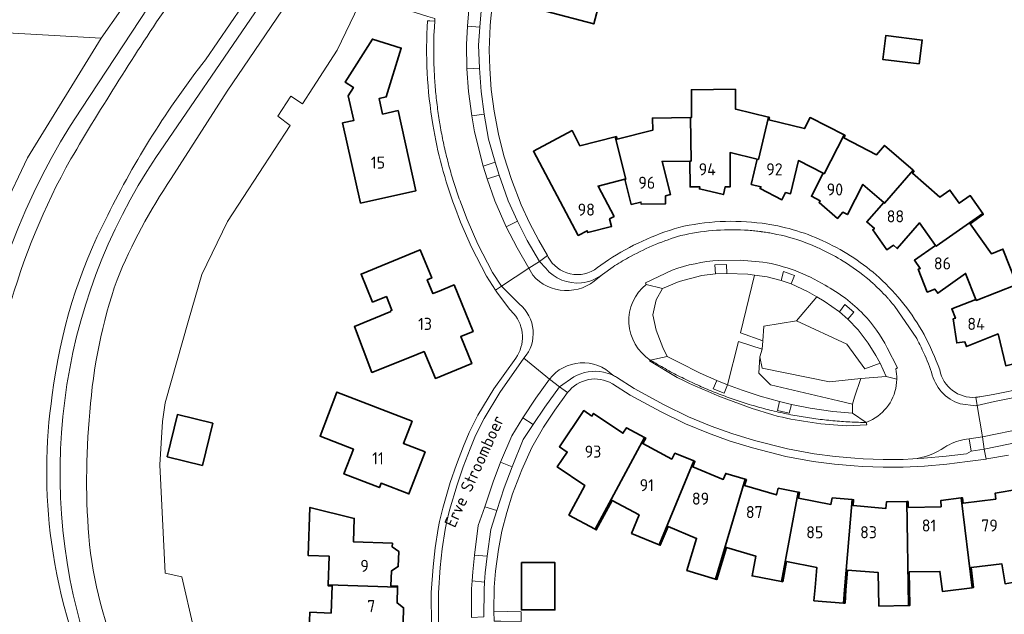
# Model space of a CAD drawing. Header units: metres. Extents: x 247072 to 248918, y 480001 to 481684.
# Tile 27 of 50: x 247720 to 247866, y 481131 to 481219. Entities that reach past the tile are written whole.
import ezdxf
from ezdxf.enums import TextEntityAlignment as Align

# ---------------------------------------------------------------- set-up
doc = ezdxf.new("R2010")
doc.units = ezdxf.units.M
for name, color, linetype, lineweight in [('B-XX-GR-GRAS-GV', 60, 'Continuous', 13), ('B-XX-GR-GROENVOORZIENING-GV', 80, 'Continuous', 18), ('B-XX-OG-BEBOUWING-GV', 7, 'Continuous', 35), ('B-XX-OG-BEBOUWING-T18', 10, 'Continuous', 18), ('B-XX-OG-TERREIN_ERF-GV', 7, 'Continuous', 18), ('B-XX-OG-TOPOGRAFIE-T18', 10, 'Continuous', 18), ('B-XX-OG-WATER-GV', 130, 'Continuous', 18), ('B-XX-OG-WATER_SLOOT-GV', 120, 'Continuous', 18), ('B-XX-VH-ONVERHARD-GV', 252, 'Continuous', 18), ('B-XX-VH-VERHARDING_OPEN-GV', 252, 'Continuous', 18)]:
    doc.layers.add(name, color=color, linetype=linetype, lineweight=lineweight)
doc.styles.add('NLCS-ISO-M-T18', font='NLCS-ISO.ttf', dxfattribs={"height": 1.8})

msp = doc.modelspace()

# ---------------------------------------------------------------- linework, layer by layer
at = {"layer": 'B-XX-GR-GRAS-GV'}
for points in [[(247742.246, 481195.648), (247750.558, 481208.619), (247766.926, 481232.728), (247779.002, 481252.109), (247785.034, 481263.727), (247787.818, 481269.807), (247789.756, 481275.866), (247789.871, 481276.374), (247788.42, 481276.2), (247787.78, 481276.6), (247786.171, 481276.754)], [(247777.487, 481255.821), (247771.816, 481246.947), (247754.695, 481220.277), (247739.949, 481198.759)], [(247717.202, 481191.051), (247720.831, 481198.702), (247731.785, 481216.499), (247691.573, 481218.796)]]:
    msp.add_lwpolyline(points, dxfattribs=at)
for points in [[(247739.949, 481198.759, 0.2349941), (247730.327, 481124.204)], [(247734.164, 481180.544, -0.051597), (247742.246, 481195.648)], [(247730.135, 481160.884, -0.0667346), (247734.164, 481180.544)], [(247730.075, 481141.16, -0.0473527), (247730.135, 481160.884)], [(247735.478, 481121.599, -0.0763859), (247730.075, 481141.16)]]:
    msp.add_lwpolyline(points, format="xyb", dxfattribs=at)
at = {"layer": 'B-XX-GR-GROENVOORZIENING-GV'}
for points in [[(247766.926, 481232.728), (247750.558, 481208.619), (247742.246, 481195.648)], [(247747.302, 481121.308), (247743.819, 481136.345), (247741.347, 481136.912), (247740.532, 481153.054), (247740.939, 481159.492), (247741.306, 481162.238), (247744.817, 481174.523), (247746.796, 481181.365), (247750.593, 481189.21), (247759.912, 481203.506), (247758.112, 481204.899), (247760.05, 481207.898), (247761.775, 481206.755), (247763.316, 481209.104), (247766.911, 481214.716), (247770.782, 481222.811)], [(247816.018, 481169.156), (247815.367, 481170.473), (247814.377, 481173.062), (247813.92, 481175.347), (247814.377, 481177.556), (247815.342, 481179.24), (247812.935, 481179.876)], [(247813.53, 481168.623), (247816.018, 481169.156)], [(247850.207, 481165.768), (247848.622, 481166.181), (247844.844, 481165.897), (247843.93, 481163.079)], [(247843.93, 481163.079), (247843.63, 481162.038), (247843.594, 481160.727), (247845.649, 481159.332), (247846.583, 481159.778)]]:
    msp.add_lwpolyline(points, dxfattribs=at)
for points in [[(247786.563, 481221.299), (247786.304, 481218.296), (247788.146, 481218.148), (247788.414, 481221.146)], [(247788.114, 481212.061), (247786.242, 481211.931), (247786.495, 481208.595), (247786.973, 481204.948), (247788.814, 481205.222), (247788.365, 481208.556)], [(247789.258, 481195.567), (247791.045, 481196.127), (247790.447, 481198.04), (247788.655, 481197.471)], [(247793.749, 481189.288), (247792.064, 481188.444), (247793.707, 481185.334), (247795.426, 481182.286), (247797.015, 481183.266), (247795.225, 481186.387)], [(247824.912, 481181.488), (247824.886, 481182.855), (247823.106, 481182.792), (247823.235, 481181.471)], [(247816.018, 481169.156), (247817.832, 481168.231), (247820.942, 481166.671), (247823.422, 481165.585), (247825.013, 481164.946), (247826.648, 481171.389), (247830.152, 481170.251), (247830.248, 481171.499), (247826.97, 481172.675), (247829.02, 481181.261), (247828.026, 481181.399), (247824.912, 481181.488), (247823.235, 481181.471), (247821.195, 481181.197), (247817.845, 481180.311), (247815.342, 481179.24), (247814.377, 481177.556), (247813.92, 481175.347), (247814.377, 481173.062), (247815.367, 481170.473)], [(247835.26, 481174.439), (247838.319, 481178.012), (247836.907, 481178.826), (247834.502, 481179.966), (247832.99, 481180.471), (247830.899, 481181.001), (247829.02, 481181.261), (247826.97, 481172.675), (247830.248, 481171.499), (247830.413, 481173.653)], [(247832.99, 481180.471), (247834.502, 481179.966), (247835.007, 481181.214), (247833.329, 481181.783)], [(247841.678, 481175.803), (247839.404, 481177.386), (247838.319, 481178.012), (247835.26, 481174.439), (247842.76, 481170.96), (247845.455, 481167.321), (247847.739, 481168.15), (247847.107, 481169.273), (247845.934, 481171.142), (247844.454, 481173.113), (247842.938, 481174.709)], [(247841.678, 481175.803), (247842.938, 481174.709), (247843.826, 481175.734), (247842.493, 481176.888)], [(247843.63, 481162.038), (247841.55, 481162.56), (247831.42, 481164.921), (247829.668, 481166.673), (247829.833, 481169.115), (247830.152, 481170.251), (247826.648, 481171.389), (247825.013, 481164.946), (247827.176, 481164.158), (247829.858, 481163.257), (247832.759, 481162.47), (247834.524, 481162.026), (247837.319, 481161.485), (247840.709, 481160.954), (247843.594, 481160.727)], [(247843.63, 481162.038), (247843.93, 481163.079), (247844.844, 481165.897), (247840.204, 481165.369), (247830.195, 481167.436), (247829.833, 481169.115), (247829.668, 481166.673), (247831.42, 481164.921), (247841.55, 481162.56)], [(247800.009, 481164.659), (247798.529, 481165.779), (247796.506, 481162.935), (247794.543, 481160.003), (247796.102, 481159.01), (247797.817, 481161.633)], [(247823.422, 481165.585), (247822.9, 481164.315), (247824.532, 481163.673), (247825.013, 481164.946)], [(247834.524, 481162.026), (247832.759, 481162.47), (247832.457, 481161.096), (247834.201, 481160.71)], [(247862.964, 481157.207), (247860.994, 481156.888), (247861.28, 481155.06), (247863.232, 481155.352)], [(247790.71, 481146.26), (247791.781, 481149.606), (247792.989, 481152.756), (247791.245, 481153.441), (247790.136, 481150.48), (247788.926, 481146.797)], [(247789.256, 481139.428), (247787.386, 481139.6), (247787.108, 481137.097), (247787.01, 481135.758), (247788.857, 481135.564), (247788.94, 481136.951)]]:
    msp.add_lwpolyline(points, close=True, dxfattribs=at)
for points in [[(247742.246, 481195.648, 0.051597), (247734.164, 481180.544)], [(247734.164, 481180.544, 0.0667346), (247730.135, 481160.884)], [(247812.935, 481179.876, 0.5133814), (247813.53, 481168.623)], [(247846.583, 481159.778, 0.2729442), (247850.207, 481165.768)], [(247730.135, 481160.884, 0.0473527), (247730.075, 481141.16)], [(247730.075, 481141.16, 0.0763859), (247735.478, 481121.599)]]:
    msp.add_lwpolyline(points, format="xyb", dxfattribs=at)
at = {"layer": 'B-XX-OG-BEBOUWING-GV'}
for points in [[(247805.946, 481221.791), (247804.659, 481222.138), (247806.191, 481227.946), (247800.816, 481229.36), (247800.806, 481230.373), (247795.776, 481230.361), (247795.763, 481225.321), (247796.181, 481225.317), (247795.872, 481224.153), (247798.712, 481223.406), (247797.954, 481220.513), (247805.111, 481218.628)], [(247770.374, 481191.972), (247778.638, 481193.814), (247775.994, 481205.727), (247773.69, 481205.216), (247773.176, 481207.53), (247774.221, 481207.762), (247776.468, 481215.037), (247772.163, 481216.364), (247768.137, 481209.938), (247769.333, 481209.186), (247768.571, 481207.95), (247769.383, 481204.255), (247767.726, 481203.891)], [(247853.561, 481212.674), (247853.996, 481216.214), (247848.558, 481216.882), (247848.123, 481213.342)], [(247819.5, 481204.708), (247819.589, 481198.226), (247819.419, 481198.225), (247819.438, 481194.375), (247820.906, 481194.37), (247820.845, 481194.074), (247824.409, 481193.245), (247824.68, 481194.396), (247825.43, 481194.406), (247825.403, 481199.486), (247829.438, 481198.5), (247829.604, 481198.461), (247831.093, 481204.757), (247826.243, 481205.945), (247826.201, 481205.955), (247826.194, 481208.896), (247819.638, 481208.839), (247819.67, 481204.71)], [(247819.419, 481198.225), (247819.589, 481198.226), (247819.5, 481204.708), (247813.848, 481204.625), (247813.88, 481202.809), (247808.576, 481201.475), (247808.478, 481201.863), (247808.314, 481201.822), (247809.904, 481195.551), (247809.739, 481195.509), (247810.689, 481191.768), (247812.138, 481192.132), (247812.143, 481191.833), (247815.806, 481191.864), (247815.798, 481193.05), (247816.517, 481193.247), (247815.275, 481198.172)], [(247831.172, 481204.334), (247831.258, 481204.717), (247831.093, 481204.757), (247829.604, 481198.461), (247829.438, 481198.5), (247828.55, 481194.754), (247829.988, 481194.414), (247829.851, 481194.138), (247833.119, 481192.48), (247833.664, 481193.534), (247834.39, 481193.369), (247835.56, 481198.305), (247839.238, 481196.415), (247839.389, 481196.338), (247842.352, 481202.126), (247837.315, 481204.69), (247836.495, 481203.061)], [(247809.739, 481195.509), (247809.904, 481195.551), (247808.314, 481201.822), (247803.048, 481200.492), (247801.878, 481202.747), (247796.14, 481199.694), (247802.809, 481187.164), (247804.127, 481187.857), (247804.213, 481187.573), (247807.756, 481188.469), (247807.476, 481189.614), (247808.145, 481189.977), (247805.759, 481194.496)], [(247842.352, 481202.126), (247839.389, 481196.338), (247839.238, 481196.415), (247837.495, 481192.994), (247838.829, 481192.3), (247838.632, 481192.063), (247841.391, 481189.688), (247842.191, 481190.613), (247842.851, 481190.265), (247845.175, 481194.758), (247848.267, 481192.064), (247848.395, 481191.952), (247852.659, 481196.846), (247848.387, 481200.545), (247847.206, 481199.157), (247842.319, 481201.694), (247842.503, 481202.049)], [(247852.659, 481196.846), (247848.395, 481191.952), (247848.267, 481192.064), (247845.744, 481189.168), (247846.867, 481188.179), (247846.618, 481187.999), (247848.731, 481185.018), (247849.7, 481185.7), (247850.269, 481185.203), (247853.608, 481189.027), (247855.971, 481185.678), (247856.069, 481185.539), (247863.007, 481190.441), (247861.13, 481193.094), (247859.495, 481191.942), (247858.104, 481193.91), (247856.61, 481192.858), (247852.534, 481196.429), (247852.788, 481196.735)], [(247861.969, 481177.64), (247862.032, 481177.482), (247868.071, 481179.874), (247866, 481185.13), (247864.282, 481184.439), (247861.124, 481188.899), (247863.105, 481190.302), (247863.007, 481190.441), (247856.069, 481185.539), (247855.971, 481185.678), (247852.834, 481183.465), (247853.703, 481182.241), (247853.408, 481182.122), (247854.742, 481178.737), (247855.863, 481179.181), (247856.31, 481178.553), (247860.444, 481181.498)], [(247774.906, 481175.857), (247769.491, 481173.602), (247772.108, 481166.774), (247777.714, 481168.997), (247779.853, 481169.873), (247781.55, 481165.889), (247786.954, 481168.101), (247785.314, 481172.108), (247787.165, 481172.866), (247784.324, 481179.807), (247781.835, 481178.788), (247781.178, 481178.519), (247780.344, 481180.555), (247781.011, 481180.828), (247779.298, 481185.013), (247770.494, 481181.41), (247772.203, 481177.236), (247774.248, 481178.073), (247775.085, 481176.028), (247774.872, 481175.94)], [(247868.071, 481179.874), (247862.032, 481177.482), (247861.969, 481177.64), (247858.39, 481176.225), (247858.941, 481174.833), (247858.613, 481174.751), (247859.14, 481171.165), (247860.319, 481171.338), (247860.596, 481170.624), (247865.273, 481172.495), (247866.414, 481167.769), (247875.827, 481170.042), (247874.483, 481175.618), (247869.758, 481174.474), (247867.742, 481179.561), (247868.133, 481179.716)], [(247778.093, 481159.548), (247766.895, 481163.841), (247764.377, 481157.306), (247769.351, 481155.384), (247767.923, 481151.689), (247773.204, 481149.648), (247773.465, 481150.29), (247777.603, 481148.694), (247780.012, 481154.956), (247776.794, 481156.208)], [(247741.615, 481154.229), (247746.864, 481152.945), (247748.4, 481159.221), (247743.152, 481160.506)], [(247804.82, 481160.294), (247803.634, 481161.099), (247799.989, 481155.729), (247801.176, 481154.924), (247799.673, 481152.71), (247803.769, 481149.937), (247801.406, 481145.545), (247805.313, 481143.44), (247812.661, 481157.107), (247810.008, 481158.535), (247809.461, 481157.724), (247805.086, 481160.685)], [(247812.661, 481157.107), (247805.313, 481143.44), (247805.489, 481143.345), (247807.855, 481147.73), (247811.861, 481145.568), (247810.731, 481142.822), (247814.827, 481141.137), (247819.983, 481153.605), (247817.186, 481154.747), (247816.722, 481153.882), (247812.408, 481156.198), (247812.837, 481157.012)], [(247819.983, 481153.605), (247814.827, 481141.137), (247815.012, 481141.061), (247816.175, 481143.851), (247820.411, 481142.085), (247818.976, 481137.297), (247823.218, 481136.026), (247827.633, 481150.885), (247824.743, 481151.762), (247824.375, 481150.867), (247819.846, 481152.731), (247820.169, 481153.529)], [(247827.633, 481150.885), (247823.218, 481136.026), (247823.41, 481135.968), (247824.846, 481140.742), (247829.236, 481139.421), (247828.683, 481136.51), (247833.041, 481135.682), (247835.544, 481148.97), (247832.568, 481149.534), (247832.294, 481148.562), (247827.543, 481149.958), (247827.824, 481150.827)], [(247840.576, 481148.107), (247840.399, 481147.145), (247835.571, 481148.071), (247835.742, 481148.933), (247835.544, 481148.97), (247833.041, 481135.682), (247833.237, 481135.645), (247833.804, 481138.624), (247838.287, 481137.771), (247838.038, 481134.788), (247837.876, 481132.799), (247842.284, 481132.473), (247842.438, 481134.421), (247843.584, 481147.852)], [(247859.786, 481148.111), (247861.421, 481134.734), (247861.621, 481134.758), (247861.26, 481137.779), (247865.816, 481138.323), (247866.335, 481135.348), (247870.718, 481136.113), (247868.364, 481149.386), (247864.823, 481148.792), (247864.933, 481147.923), (247860.076, 481147.324), (247859.985, 481148.135)], [(247842.438, 481134.421), (247842.284, 481132.473), (247842.513, 481132.456), (247842.637, 481134.404), (247842.894, 481137.383), (247847.455, 481136.988), (247847.537, 481132.008), (247851.957, 481132.1), (247851.697, 481147.569), (247848.661, 481147.511), (247848.581, 481146.555), (247843.705, 481146.958), (247843.783, 481147.835), (247843.584, 481147.852)], [(247861.421, 481134.734), (247859.786, 481148.111), (247856.78, 481147.742), (247856.794, 481146.804), (247851.908, 481146.702), (247851.898, 481147.573), (247851.697, 481147.569), (247851.957, 481132.1), (247852.157, 481132.104), (247852.067, 481137.092), (247856.635, 481137.174), (247856.991, 481134.203)], [(247765.579, 481135.192), (247775.914, 481134.818), (247775.92, 481134.989), (247774.927, 481135.022), (247775.001, 481137.255), (247776.014, 481137.902), (247776.088, 481140.135), (247775.12, 481140.847), (247775.137, 481141.369), (247769.36, 481141.561), (247769.475, 481145.051), (247762.863, 481146.687), (247762.586, 481139.547), (247765.743, 481139.425)], [(247794.343, 481138.502), (247794.358, 481131.438), (247799.321, 481131.449), (247799.305, 481138.513)], [(247775.914, 481134.818), (247765.579, 481135.192), (247765.573, 481135.038), (247766.183, 481135.014), (247766.026, 481130.977), (247762.868, 481131.1), (247762.619, 481124.685), (247769.281, 481125.367), (247769.386, 481128.537), (247775.699, 481128.328), (247775.718, 481128.889), (247776.726, 481129.532), (247776.8, 481131.765), (247775.836, 481132.475)]]:
    msp.add_lwpolyline(points, close=True, dxfattribs=at)
at = {"layer": 'B-XX-OG-TERREIN_ERF-GV'}
for points in [[(247692.562, 481246.51), (247691.683, 481221.865), (247691.573, 481218.796), (247731.785, 481216.499), (247737.659, 481224.884), (247758.26, 481255.934), (247758.495, 481256.37), (247752.641, 481258.218), (247734.829, 481260.965), (247693.176, 481263.733), (247693.109, 481261.859), (247692.701, 481250.409)], [(247806.191, 481227.946), (247804.659, 481222.138), (247805.946, 481221.791), (247805.111, 481218.628), (247797.954, 481220.513), (247798.712, 481223.406), (247795.872, 481224.153), (247796.181, 481225.317), (247795.763, 481225.321), (247795.776, 481230.361), (247800.806, 481230.373), (247800.816, 481229.36)], [(247775.994, 481205.727), (247778.638, 481193.814), (247770.374, 481191.972), (247767.726, 481203.891), (247769.383, 481204.255), (247768.571, 481207.95), (247769.333, 481209.186), (247768.137, 481209.938), (247772.163, 481216.364), (247776.468, 481215.037), (247774.221, 481207.762), (247773.176, 481207.53), (247773.69, 481205.216)], [(247853.561, 481212.674), (247848.123, 481213.342), (247848.558, 481216.882), (247853.996, 481216.214)], [(247777.714, 481168.997), (247772.108, 481166.774), (247769.491, 481173.602), (247774.906, 481175.857), (247774.872, 481175.94), (247775.085, 481176.028), (247774.248, 481178.073), (247772.203, 481177.236), (247770.494, 481181.41), (247779.298, 481185.013), (247781.011, 481180.828), (247780.344, 481180.555), (247781.178, 481178.519), (247781.835, 481178.788), (247784.324, 481179.807), (247787.165, 481172.866), (247785.314, 481172.108), (247786.954, 481168.101), (247781.55, 481165.889), (247779.853, 481169.873)], [(247764.377, 481157.306), (247766.895, 481163.841), (247778.093, 481159.548), (247776.794, 481156.208), (247780.012, 481154.956), (247777.603, 481148.694), (247773.465, 481150.29), (247773.204, 481149.648), (247767.923, 481151.689), (247769.351, 481155.384)], [(247741.615, 481154.229), (247743.152, 481160.506), (247748.4, 481159.221), (247746.864, 481152.945)], [(247794.343, 481138.502), (247799.305, 481138.513), (247799.321, 481131.449), (247794.358, 481131.438)]]:
    msp.add_lwpolyline(points, close=True, dxfattribs=at)
for points in [[(247780.371, 481219.1), (247780.717, 481219.087), (247781.451, 481219.053), (247781.483, 481219.412), (247780.421, 481219.749), (247770.782, 481222.811), (247766.911, 481214.716), (247763.316, 481209.104)], [(247790.026, 481221.819), (247789.732, 481218.993), (247789.687, 481218.319), (247789.56, 481214.751), (247789.623, 481211.99), (247789.841, 481208.85), (247790.266, 481205.627), (247790.914, 481202.201), (247791.717, 481199.002), (247792.85, 481195.473), (247794.31, 481191.692), (247795.556, 481189.024), (247796.923, 481186.39), (247798.217, 481184.154), (247798.336, 481183.949)], [(247763.316, 481209.104), (247761.775, 481206.755), (247760.05, 481207.898), (247758.112, 481204.899), (247759.912, 481203.506), (247750.593, 481189.21), (247746.796, 481181.365), (247744.817, 481174.523), (247741.306, 481162.238), (247740.939, 481159.492), (247740.532, 481153.054), (247741.347, 481136.912), (247743.819, 481136.345), (247747.302, 481121.308)], [(247866.414, 481167.769), (247865.273, 481172.495), (247860.596, 481170.624), (247860.319, 481171.338), (247859.14, 481171.165), (247858.613, 481174.751), (247858.941, 481174.833), (247858.39, 481176.225), (247861.969, 481177.64), (247860.444, 481181.498), (247856.31, 481178.553), (247855.863, 481179.181), (247854.742, 481178.737), (247853.408, 481182.122), (247853.703, 481182.241), (247852.834, 481183.465), (247855.971, 481185.678), (247853.608, 481189.027), (247850.269, 481185.203), (247849.7, 481185.7), (247848.731, 481185.018), (247846.618, 481187.999), (247846.867, 481188.179), (247845.744, 481189.168), (247848.267, 481192.064), (247845.175, 481194.758), (247842.851, 481190.265), (247842.191, 481190.613), (247841.391, 481189.688), (247838.632, 481192.063), (247838.829, 481192.3), (247837.495, 481192.994), (247839.238, 481196.415), (247835.56, 481198.305), (247834.39, 481193.369), (247833.664, 481193.534), (247833.119, 481192.48), (247829.851, 481194.138), (247829.988, 481194.414), (247828.55, 481194.754), (247829.438, 481198.5), (247825.403, 481199.486), (247825.43, 481194.406), (247824.68, 481194.396), (247824.409, 481193.245), (247820.845, 481194.074), (247820.906, 481194.37), (247819.438, 481194.375), (247819.419, 481198.225), (247815.275, 481198.172), (247816.517, 481193.247), (247815.798, 481193.05), (247815.806, 481191.864), (247812.143, 481191.833), (247812.138, 481192.132), (247810.689, 481191.768), (247809.739, 481195.509), (247805.759, 481194.496), (247808.145, 481189.977), (247807.476, 481189.614), (247807.756, 481188.469), (247804.213, 481187.573), (247804.127, 481187.857), (247802.809, 481187.164), (247796.14, 481199.694), (247801.878, 481202.747), (247803.048, 481200.492), (247808.314, 481201.822), (247808.478, 481201.863), (247808.576, 481201.475), (247813.88, 481202.809), (247813.848, 481204.625), (247819.5, 481204.708), (247819.67, 481204.71), (247819.638, 481208.839), (247826.194, 481208.896), (247826.201, 481205.955), (247826.243, 481205.945), (247831.093, 481204.757), (247831.258, 481204.717), (247831.172, 481204.334), (247836.495, 481203.061), (247837.315, 481204.69), (247842.352, 481202.126), (247842.503, 481202.049), (247842.319, 481201.694), (247847.206, 481199.157), (247848.387, 481200.545), (247852.659, 481196.846), (247852.788, 481196.735), (247852.534, 481196.429), (247856.61, 481192.858), (247858.104, 481193.91), (247859.495, 481191.942), (247861.13, 481193.094), (247863.007, 481190.441), (247863.105, 481190.302), (247861.124, 481188.899), (247864.282, 481184.439), (247866, 481185.13), (247868.071, 481179.874)], [(247793.218, 481175.483), (247792.626, 481176.159), (247790.803, 481178.573), (247790.507, 481179.023), (247789.147, 481181.09), (247786.896, 481185.417), (247785.286, 481189.116), (247784.423, 481191.399)], [(247862.554, 481163.168), (247864.556, 481163.494), (247869.474, 481164.485), (247875.223, 481165.817), (247878.209, 481166.581), (247881.22, 481167.462), (247884.01, 481168.339), (247884.783, 481168.594), (247888.692, 481169.912), (247891.521, 481170.967), (247893.874, 481171.875), (247896.158, 481172.82), (247898.932, 481174.007), (247901.369, 481175.12), (247904.389, 481176.564), (247907.038, 481177.903), (247909.759, 481179.353), (247911.987, 481180.579), (247914.675, 481182.111), (247917.436, 481183.743), (247920.805, 481185.882), (247923.396, 481187.635), (247923.95, 481188.032)], [(247839.182, 481186.375), (247839.625, 481186.157)], [(247805.651, 481182.372), (247807.291, 481183.529)], [(247780.964, 481128.955), (247780.938, 481134.016), (247781.19, 481137.866), (247781.533, 481140.657), (247781.97, 481143.573), (247782.154, 481144.601), (247782.629, 481146.567), (247783.76, 481150.386), (247784.684, 481153.082), (247785.745, 481155.808), (247786.558, 481157.842), (247787.877, 481160.425), (247790.258, 481164.349), (247793.492, 481168.922)], [(247866.809, 481154.456), (247863.6, 481153.904), (247863.487, 481153.888), (247860.717, 481153.506), (247857.657, 481153.151), (247854.327, 481152.851), (247851.176, 481152.684), (247848.158, 481152.672), (247845.128, 481152.784), (247843.867, 481152.886), (247840.936, 481153.14), (247837.738, 481153.537), (247833.692, 481154.29), (247828.717, 481155.54), (247825.285, 481156.605), (247822.164, 481157.724), (247818.76, 481159.135), (247815.05, 481160.948), (247810.551, 481163.409), (247807.891, 481165.089)], [(247801.227, 481163.778), (247799.311, 481161.172), (247797.627, 481158.627), (247795.882, 481155.624), (247794.384, 481152.266), (247793.043, 481148.725), (247792.164, 481145.918), (247791.454, 481143.154), (247790.92, 481140.421), (247790.473, 481137.23), (247790.311, 481134.806), (247790.239, 481131.274), (247794.302, 481131.147), (247794.333, 481129.712)], [(247866.335, 481135.348), (247865.816, 481138.323), (247861.26, 481137.779), (247861.621, 481134.758), (247861.421, 481134.734), (247856.991, 481134.203), (247856.635, 481137.174), (247852.067, 481137.092), (247852.157, 481132.104), (247851.957, 481132.1), (247847.537, 481132.008), (247847.455, 481136.988), (247842.894, 481137.383), (247842.637, 481134.404), (247842.513, 481132.456), (247842.284, 481132.473), (247837.876, 481132.799), (247838.038, 481134.788), (247838.287, 481137.771), (247833.804, 481138.624), (247833.237, 481135.645), (247833.041, 481135.682), (247828.683, 481136.51), (247829.236, 481139.421), (247824.846, 481140.742), (247823.41, 481135.968), (247823.218, 481136.026), (247818.976, 481137.297), (247820.411, 481142.085), (247816.175, 481143.851), (247815.012, 481141.061), (247814.827, 481141.137), (247810.731, 481142.822), (247811.861, 481145.568), (247807.855, 481147.73), (247805.489, 481143.345), (247805.313, 481143.44), (247801.406, 481145.545), (247803.769, 481149.937), (247799.673, 481152.71), (247801.176, 481154.924), (247799.989, 481155.729), (247803.634, 481161.099), (247804.82, 481160.294), (247805.086, 481160.685), (247809.461, 481157.724), (247810.008, 481158.535), (247812.661, 481157.107), (247812.837, 481157.012), (247812.408, 481156.198), (247816.722, 481153.882), (247817.186, 481154.747), (247819.983, 481153.605), (247820.169, 481153.529), (247819.846, 481152.731), (247824.375, 481150.867), (247824.743, 481151.762), (247827.633, 481150.885), (247827.824, 481150.827), (247827.543, 481149.958), (247832.294, 481148.562), (247832.568, 481149.534), (247835.544, 481148.97), (247835.742, 481148.933), (247835.571, 481148.071), (247840.399, 481147.145), (247840.576, 481148.107), (247843.584, 481147.852), (247843.783, 481147.835), (247843.705, 481146.958), (247848.581, 481146.555), (247848.661, 481147.511), (247851.697, 481147.569), (247851.898, 481147.573), (247851.908, 481146.702), (247856.794, 481146.804), (247856.78, 481147.742), (247859.786, 481148.111), (247859.985, 481148.135), (247860.076, 481147.324), (247864.933, 481147.923), (247864.823, 481148.792), (247868.364, 481149.386)], [(247762.619, 481124.685), (247762.868, 481131.1), (247766.026, 481130.977), (247766.183, 481135.014), (247765.573, 481135.038), (247765.579, 481135.192), (247765.743, 481139.425), (247762.586, 481139.547), (247762.863, 481146.687), (247769.475, 481145.051), (247769.36, 481141.561), (247775.137, 481141.369), (247775.12, 481140.847), (247776.088, 481140.135), (247776.014, 481137.902), (247775.001, 481137.255), (247774.927, 481135.022), (247775.92, 481134.989), (247775.914, 481134.818), (247775.836, 481132.475), (247776.8, 481131.765), (247776.726, 481129.532)]]:
    msp.add_lwpolyline(points, dxfattribs=at)
for points in [[(247781.159, 481203.639, -0.0561569), (247780.371, 481219.1)], [(247784.423, 481191.399, -0.0473721), (247781.159, 481203.639)], [(247807.291, 481183.529, -0.0727461), (247817.756, 481188.343)], [(247817.756, 481188.343, -0.0908568), (247830.16, 481188.962)], [(247830.16, 481188.962, -0.0758545), (247839.182, 481186.375)], [(247839.625, 481186.157, -0.0752696), (247847.574, 481180.889)], [(247798.336, 481183.949, 0.4713329), (247805.651, 481182.372)], [(247847.574, 481180.889, -0.0811042), (247854.271, 481172.405)], [(247793.492, 481168.922, 0.3478364), (247793.218, 481175.483)], [(247854.271, 481172.405, -0.0367696), (247856.593, 481167.139)], [(247856.593, 481167.139, 0.3822518), (247861.957, 481163.082)], [(247807.891, 481165.089, 0.3821725), (247801.227, 481163.778)], [(247861.957, 481163.082, 0.0293024), (247862.554, 481163.168)]]:
    msp.add_lwpolyline(points, format="xyb", dxfattribs=at)
at = {"layer": 'B-XX-OG-WATER-GV'}
msp.add_lwpolyline([(247747.319, 481213.286), (247767.522, 481242.791), (247776.939, 481258.852), (247781.815, 481267.758)], dxfattribs=at)
for points in [[(247741.976, 481221.777, 0.014853), (247727.284, 481198.534)], [(247732.777, 481190.164, -0.0502624), (247747.319, 481213.286)], [(247727.284, 481198.534, 0.060752), (247718.017, 481175.96)], [(247724.532, 481163.461, -0.0893432), (247732.777, 481190.164)], [(247724.394, 481141.517, -0.0693568), (247724.532, 481163.461)], [(247731.806, 481116.625, -0.0740901), (247724.394, 481141.517)], [(247716.09, 481137.81, 0.068665), (247721.446, 481116.896)]]:
    msp.add_lwpolyline(points, format="xyb", dxfattribs=at)
at = {"layer": 'B-XX-OG-WATER_SLOOT-GV'}
for points in [[(247781.815, 481267.758), (247776.939, 481258.852), (247767.522, 481242.791), (247747.319, 481213.286)], [(247762.621, 481256.434), (247750.01, 481238.171), (247728.831, 481205.926)], [(247739.949, 481198.759), (247754.695, 481220.277), (247771.816, 481246.947), (247777.487, 481255.821)]]:
    msp.add_lwpolyline(points, dxfattribs=at)
for points in [[(247727.284, 481198.534, -0.014853), (247741.976, 481221.777)], [(247747.319, 481213.286, 0.0502624), (247732.777, 481190.164)], [(247728.831, 481205.926, 0.2369574), (247717.854, 481119.535)], [(247718.017, 481175.96, -0.060752), (247727.284, 481198.534)], [(247730.327, 481124.204, -0.2349941), (247739.949, 481198.759)], [(247732.777, 481190.164, 0.0893432), (247724.532, 481163.461)], [(247724.532, 481163.461, 0.0693568), (247724.394, 481141.517)], [(247724.394, 481141.517, 0.0740901), (247731.806, 481116.625)], [(247721.446, 481116.896, -0.068665), (247716.09, 481137.81)]]:
    msp.add_lwpolyline(points, format="xyb", dxfattribs=at)
at = {"layer": 'B-XX-VH-ONVERHARD-GV'}
for points in [[(247763.963, 481575.115), (247763.553, 481572.467), (247762.681, 481569.424), (247749.13, 481537.078), (247731.25, 481488.997), (247726.689, 481476.338), (247723.273, 481459.533), (247722.002, 481435.42), (247722.967, 481423.395), (247725.585, 481404.629), (247729.921, 481390.017), (247748.706, 481347.628), (247762.917, 481316.392), (247768.239, 481302.869), (247769.588, 481295.654), (247769.792, 481289.061), (247770.012, 481281.976), (247767.257, 481272.558), (247758.495, 481256.37), (247758.26, 481255.934), (247737.659, 481224.884), (247731.785, 481216.499), (247720.831, 481198.702), (247717.202, 481191.051)], [(247728.831, 481205.926), (247750.01, 481238.171), (247762.621, 481256.434)]]:
    msp.add_lwpolyline(points, dxfattribs=at)
msp.add_lwpolyline([(247717.854, 481119.535, -0.2369574), (247728.831, 481205.926)], format="xyb", dxfattribs=at)
msp.add_lwpolyline([(247835.26, 481174.439), (247830.413, 481173.653), (247830.248, 481171.499), (247830.152, 481170.251), (247829.833, 481169.115), (247830.195, 481167.436), (247840.204, 481165.369), (247844.844, 481165.897), (247848.622, 481166.181), (247847.739, 481168.15), (247845.455, 481167.321), (247842.76, 481170.96)], close=True, dxfattribs=at)
at = {"layer": 'B-XX-VH-VERHARDING_OPEN-GV'}
for points in [[(247781.483, 481219.412), (247781.451, 481219.053), (247781.339, 481217.4), (247781.327, 481217.073), (247781.317, 481216.745), (247781.309, 481216.418), (247781.302, 481216.091), (247781.297, 481215.763), (247781.294, 481215.436), (247781.292, 481215.108), (247781.291, 481214.78), (247781.293, 481214.453), (247781.295, 481214.126), (247781.3, 481213.798), (247781.306, 481213.47), (247781.313, 481213.143), (247781.322, 481212.816), (247781.333, 481212.488), (247781.345, 481212.161), (247781.359, 481211.834), (247781.374, 481211.507), (247781.391, 481211.179), (247781.41, 481210.852), (247781.43, 481210.525), (247781.451, 481210.199), (247781.475, 481209.872), (247781.5, 481209.546), (247781.526, 481209.219), (247781.554, 481208.893), (247781.583, 481208.567), (247781.614, 481208.24), (247781.647, 481207.915), (247781.681, 481207.589), (247781.717, 481207.263), (247781.755, 481206.938), (247781.793, 481206.613), (247781.834, 481206.288), (247781.876, 481205.963), (247781.92, 481205.638), (247781.965, 481205.314), (247782.011, 481204.99), (247782.06, 481204.666), (247782.11, 481204.342), (247782.161, 481204.018), (247782.195, 481203.811), (247782.249, 481203.495), (247782.304, 481203.177), (247782.361, 481202.86), (247782.42, 481202.543), (247782.48, 481202.226), (247782.542, 481201.91), (247782.605, 481201.594), (247782.67, 481201.278), (247782.737, 481200.963), (247782.804, 481200.648), (247782.874, 481200.333), (247782.945, 481200.019), (247783.017, 481199.705), (247783.092, 481199.391), (247783.167, 481199.078), (247783.244, 481198.765), (247783.323, 481198.453), (247783.403, 481198.14), (247783.485, 481197.829), (247783.568, 481197.517), (247783.653, 481197.206), (247783.739, 481196.896), (247783.827, 481196.586), (247783.916, 481196.276), (247784.007, 481195.967), (247784.099, 481195.658), (247784.193, 481195.35), (247784.288, 481195.042), (247784.385, 481194.734), (247784.484, 481194.427), (247784.583, 481194.121), (247784.685, 481193.815), (247784.788, 481193.51), (247784.892, 481193.205), (247784.998, 481192.9), (247785.105, 481192.596), (247785.214, 481192.293), (247785.324, 481191.99), (247785.407, 481191.766), (247786.259, 481189.511), (247787.844, 481185.869), (247790.054, 481181.622), (247791.382, 481179.604), (247795.426, 481182.286), (247793.707, 481185.334), (247792.064, 481188.444), (247790.376, 481192.289), (247789.258, 481195.567), (247788.655, 481197.471), (247787.358, 481202.583), (247786.973, 481204.948), (247786.495, 481208.595), (247786.242, 481211.931), (247786.197, 481215.545), (247786.304, 481218.296), (247786.563, 481221.299)], [(247788.414, 481221.146), (247788.146, 481218.148), (247787.977, 481215.468), (247788.114, 481212.061), (247788.365, 481208.556), (247788.814, 481205.222), (247789.448, 481201.499), (247790.447, 481198.04), (247791.045, 481196.127)], [(247791.045, 481196.127), (247791.614, 481194.456), (247792.388, 481192.289), (247793.749, 481189.288), (247795.225, 481186.387), (247797.015, 481183.266), (247798.217, 481184.154), (247796.923, 481186.39), (247795.556, 481189.024), (247794.31, 481191.692), (247792.85, 481195.473), (247791.717, 481199.002), (247790.914, 481202.201), (247790.266, 481205.627), (247789.841, 481208.85), (247789.623, 481211.99), (247789.56, 481214.751), (247789.687, 481218.319), (247789.732, 481218.993), (247790.026, 481221.819)], [(247784.423, 481191.399), (247785.286, 481189.116), (247786.896, 481185.417), (247789.147, 481181.09), (247790.507, 481179.023), (247791.382, 481179.604), (247790.054, 481181.622), (247787.844, 481185.869), (247786.259, 481189.511), (247785.407, 481191.766), (247785.324, 481191.99), (247785.214, 481192.293), (247785.105, 481192.596), (247784.998, 481192.9), (247784.892, 481193.205), (247784.788, 481193.51), (247784.685, 481193.815), (247784.583, 481194.121), (247784.484, 481194.427), (247784.385, 481194.734), (247784.288, 481195.042), (247784.193, 481195.35), (247784.099, 481195.658), (247784.007, 481195.967), (247783.916, 481196.276), (247783.827, 481196.586), (247783.739, 481196.896), (247783.653, 481197.206), (247783.568, 481197.517), (247783.485, 481197.829), (247783.403, 481198.14), (247783.323, 481198.453), (247783.244, 481198.765), (247783.167, 481199.078), (247783.092, 481199.391), (247783.017, 481199.705), (247782.945, 481200.019), (247782.874, 481200.333), (247782.804, 481200.648), (247782.737, 481200.963), (247782.67, 481201.278), (247782.605, 481201.594), (247782.542, 481201.91), (247782.48, 481202.226), (247782.42, 481202.543), (247782.361, 481202.86), (247782.304, 481203.177), (247782.249, 481203.495), (247782.195, 481203.811), (247782.161, 481204.018), (247782.11, 481204.342), (247782.06, 481204.666), (247782.011, 481204.99), (247781.965, 481205.314), (247781.92, 481205.638), (247781.876, 481205.963), (247781.834, 481206.288), (247781.793, 481206.613), (247781.755, 481206.938), (247781.717, 481207.263), (247781.681, 481207.589), (247781.647, 481207.915), (247781.614, 481208.24), (247781.583, 481208.567), (247781.554, 481208.893), (247781.526, 481209.219), (247781.5, 481209.546), (247781.475, 481209.872), (247781.451, 481210.199), (247781.43, 481210.525), (247781.41, 481210.852), (247781.391, 481211.179), (247781.374, 481211.507), (247781.359, 481211.834), (247781.345, 481212.161), (247781.333, 481212.488), (247781.322, 481212.816), (247781.313, 481213.143), (247781.306, 481213.47), (247781.3, 481213.798), (247781.295, 481214.126), (247781.293, 481214.453), (247781.291, 481214.78), (247781.292, 481215.108), (247781.294, 481215.436), (247781.297, 481215.763), (247781.302, 481216.091), (247781.309, 481216.418), (247781.317, 481216.745), (247781.327, 481217.073), (247781.339, 481217.4), (247781.451, 481219.053), (247780.717, 481219.087), (247780.371, 481219.1)], [(247828.646, 481187.873), (247828.872, 481187.852), (247829.098, 481187.829), (247829.322, 481187.805), (247829.547, 481187.779), (247829.772, 481187.752), (247830, 481187.722), (247830.047, 481187.716), (247830.262, 481187.687), (247830.474, 481187.658), (247830.685, 481187.626), (247830.897, 481187.593), (247831.109, 481187.559), (247831.32, 481187.523), (247831.53, 481187.485), (247831.741, 481187.446)], [(247831.741, 481187.446), (247831.53, 481187.485), (247831.32, 481187.523), (247831.109, 481187.559), (247830.897, 481187.593), (247830.685, 481187.626), (247830.474, 481187.658), (247830.262, 481187.687), (247830.047, 481187.716), (247830, 481187.722), (247829.772, 481187.752), (247829.547, 481187.779), (247829.322, 481187.805), (247829.098, 481187.829), (247828.872, 481187.852), (247828.646, 481187.873)], [(247837.896, 481185.577), (247838.074, 481185.501), (247838.136, 481185.473), (247838.27, 481185.415), (247838.465, 481185.328), (247838.647, 481185.245), (247839.084, 481185.03)], [(247839.084, 481185.03), (247838.647, 481185.245), (247838.465, 481185.328), (247838.27, 481185.415), (247838.136, 481185.473), (247838.074, 481185.501), (247837.896, 481185.577)], [(247839.625, 481186.157), (247839.182, 481186.375)], [(247798.336, 481183.949), (247798.217, 481184.154), (247797.015, 481183.266), (247797.96, 481182.269)], [(247810.264, 481183.86), (247810.663, 481184.078)], [(247810.663, 481184.078), (247810.264, 481183.86)], [(247796.021, 481181.225), (247795.426, 481182.286), (247791.382, 481179.604), (247794.048, 481176.952)], [(247797.96, 481182.269), (247797.015, 481183.266), (247795.426, 481182.286), (247796.021, 481181.225)], [(247807.291, 481183.529), (247805.651, 481182.372)], [(247807.991, 481182.493), (247806.395, 481181.367), (247805.714, 481180.814)], [(247806.395, 481181.367), (247807.991, 481182.493)], [(247816.762, 481182.012), (247812.819, 481180.109), (247812.935, 481179.876), (247815.342, 481179.24), (247817.845, 481180.311), (247821.195, 481181.197), (247823.235, 481181.471), (247823.106, 481182.792), (247824.886, 481182.855), (247824.912, 481181.488), (247828.026, 481181.399), (247829.02, 481181.261)], [(247823.71, 481183.449), (247826.922, 481183.46), (247830.285, 481183.191)], [(247830.285, 481183.191), (247826.922, 481183.46), (247823.71, 481183.449)], [(247805.714, 481180.814), (247806.395, 481181.367)], [(247812.935, 481179.876), (247812.819, 481180.109), (247816.762, 481182.012)], [(247829.02, 481181.261), (247830.899, 481181.001), (247832.99, 481180.471), (247833.329, 481181.783), (247835.007, 481181.214), (247834.502, 481179.966), (247836.907, 481178.826), (247838.319, 481178.012), (247839.404, 481177.386), (247841.678, 481175.803), (247842.493, 481176.888), (247843.826, 481175.734), (247842.938, 481174.709), (247844.454, 481173.113), (247845.934, 481171.142), (247847.107, 481169.273), (247847.739, 481168.15), (247848.622, 481166.181), (247850.207, 481165.768)], [(247794.048, 481176.952), (247791.382, 481179.604), (247790.507, 481179.023), (247790.803, 481178.573), (247792.626, 481176.159), (247793.218, 481175.483)], [(247846.084, 481180.535), (247846.248, 481180.394), (247846.412, 481180.251), (247846.574, 481180.107), (247846.728, 481179.969), (247846.872, 481179.836), (247847.035, 481179.684), (247847.198, 481179.531), (247847.359, 481179.377), (247847.519, 481179.221), (247847.677, 481179.065), (247847.835, 481178.907), (247847.992, 481178.748), (247848.148, 481178.589), (247848.302, 481178.428), (247848.456, 481178.266), (247848.608, 481178.103), (247848.759, 481177.939), (247848.909, 481177.774), (247848.989, 481177.684), (247849.058, 481177.608), (247849.125, 481177.532), (247849.206, 481177.441), (247849.295, 481177.337), (247849.641, 481176.934), (247849.785, 481176.763), (247849.927, 481176.59), (247853.069, 481171.994), (247853.175, 481171.804), (247853.282, 481171.6), (247853.394, 481171.385), (247853.505, 481171.169), (247853.614, 481170.953), (247853.721, 481170.736), (247853.78, 481170.614), (247853.826, 481170.518), (247853.932, 481170.3), (247854.003, 481170.148)], [(247854.003, 481170.148), (247853.932, 481170.3), (247853.826, 481170.518), (247853.78, 481170.614), (247853.721, 481170.736), (247853.614, 481170.953), (247853.505, 481171.169), (247853.394, 481171.385), (247853.282, 481171.6), (247853.175, 481171.804), (247853.069, 481171.994), (247849.927, 481176.59), (247849.785, 481176.763), (247849.641, 481176.934), (247849.295, 481177.337), (247849.206, 481177.441), (247849.125, 481177.532), (247849.058, 481177.608), (247848.989, 481177.684), (247848.909, 481177.774), (247848.759, 481177.939), (247848.608, 481178.103), (247848.456, 481178.266), (247848.302, 481178.428), (247848.148, 481178.589), (247847.992, 481178.748), (247847.835, 481178.907), (247847.677, 481179.065), (247847.519, 481179.221), (247847.359, 481179.377), (247847.198, 481179.531), (247847.035, 481179.684), (247846.872, 481179.836), (247846.728, 481179.969), (247846.574, 481180.107), (247846.412, 481180.251), (247846.248, 481180.394), (247846.084, 481180.535)], [(247848.797, 481170.435), (247850.309, 481167.439), (247850.05, 481167.311)], [(247850.05, 481167.311), (247850.309, 481167.439), (247848.797, 481170.435)], [(247793.492, 481168.922), (247790.258, 481164.349), (247787.877, 481160.425), (247786.558, 481157.842), (247785.745, 481155.808), (247784.684, 481153.082), (247783.76, 481150.386), (247782.629, 481146.567), (247782.154, 481144.601), (247781.97, 481143.573), (247781.533, 481140.657), (247781.19, 481137.866), (247780.938, 481134.016), (247780.964, 481128.955)], [(247786.896, 481130.341), (247786.924, 481134.583), (247787.01, 481135.758), (247787.108, 481137.097), (247787.386, 481139.6), (247787.915, 481144.016), (247788.926, 481146.797), (247790.136, 481150.48), (247791.245, 481153.441), (247792.944, 481157.359), (247794.543, 481160.003), (247796.506, 481162.935), (247798.529, 481165.779), (247794.725, 481168.901), (247791.137, 481163.773), (247788.795, 481159.913), (247787.515, 481157.407), (247786.722, 481155.423), (247785.67, 481152.721), (247784.761, 481150.067), (247783.643, 481146.294), (247783.182, 481144.385), (247783.006, 481143.403), (247782.574, 481140.515), (247782.236, 481137.768), (247781.988, 481133.984), (247782.014, 481129.006)], [(247782.014, 481129.006), (247781.988, 481133.984), (247782.236, 481137.768), (247782.574, 481140.515), (247783.006, 481143.403), (247783.182, 481144.385), (247783.643, 481146.294), (247784.761, 481150.067), (247785.67, 481152.721), (247786.722, 481155.423), (247787.515, 481157.407), (247788.795, 481159.913), (247791.137, 481163.773), (247794.725, 481168.901)], [(247794.725, 481168.901), (247798.529, 481165.779)], [(247845.649, 481159.332), (247845.144, 481159.341), (247844.827, 481159.348), (247844.51, 481159.357), (247844.193, 481159.368), (247843.875, 481159.38), (247843.558, 481159.394), (247843.241, 481159.409), (247842.924, 481159.427), (247842.607, 481159.445), (247842.29, 481159.465), (247841.973, 481159.487), (247841.657, 481159.511), (247841.34, 481159.536), (247841.024, 481159.562), (247840.708, 481159.591), (247840.392, 481159.62), (247840.076, 481159.652), (247839.76, 481159.685), (247839.444, 481159.72), (247839.129, 481159.756), (247838.814, 481159.793), (247838.498, 481159.833), (247838.184, 481159.874), (247837.869, 481159.916), (247837.555, 481159.96), (247837.241, 481160.006), (247836.927, 481160.053), (247836.613, 481160.102), (247836.299, 481160.153), (247835.986, 481160.205), (247835.673, 481160.258), (247835.361, 481160.314), (247835.048, 481160.37), (247834.736, 481160.429), (247834.424, 481160.489), (247834.113, 481160.55), (247833.802, 481160.613), (247833.491, 481160.678), (247833.18, 481160.744), (247832.87, 481160.812), (247832.56, 481160.881), (247832.251, 481160.952), (247831.942, 481161.024), (247831.633, 481161.098), (247831.325, 481161.174), (247831.017, 481161.251), (247830.709, 481161.33), (247830.402, 481161.41), (247830.095, 481161.492), (247829.789, 481161.575), (247829.483, 481161.66), (247829.177, 481161.746), (247828.872, 481161.834), (247828.568, 481161.923), (247828.263, 481162.014), (247827.96, 481162.107), (247827.656, 481162.201), (247827.354, 481162.296), (247827.051, 481162.394), (247826.75, 481162.492), (247826.448, 481162.592), (247826.147, 481162.694), (247825.847, 481162.797), (247825.547, 481162.902), (247825.248, 481163.008), (247824.95, 481163.116), (247824.651, 481163.225), (247824.354, 481163.335), (247824.057, 481163.448), (247823.76, 481163.561), (247823.465, 481163.677), (247823.169, 481163.793), (247822.875, 481163.911), (247822.581, 481164.031), (247822.287, 481164.152), (247821.994, 481164.275), (247821.702, 481164.399), (247821.41, 481164.524), (247821.119, 481164.651), (247820.829, 481164.78), (247820.539, 481164.91), (247820.25, 481165.041), (247819.962, 481165.174), (247819.674, 481165.308), (247819.387, 481165.444), (247819.101, 481165.581), (247818.815, 481165.72), (247818.53, 481165.86), (247818.246, 481166.002), (247817.963, 481166.144), (247817.68, 481166.289), (247817.398, 481166.435), (247817.117, 481166.582), (247816.836, 481166.731), (247816.556, 481166.881), (247816.277, 481167.032), (247815.999, 481167.185), (247815.721, 481167.339), (247815.445, 481167.495), (247815.169, 481167.652), (247814.894, 481167.81), (247814.619, 481167.97), (247814.346, 481168.131), (247814.073, 481168.294), (247813.801, 481168.458), (247813.53, 481168.623), (247813.394, 481168.484), (247817.536, 481166.027)], [(247817.536, 481166.027), (247813.394, 481168.484), (247813.53, 481168.623)], [(247798.529, 481165.779), (247800.009, 481164.659), (247802.148, 481166.104)], [(247802.148, 481166.104), (247800.009, 481164.659), (247801.227, 481163.778)], [(247807.891, 481165.089), (247810.551, 481163.409), (247815.05, 481160.948), (247818.76, 481159.135), (247822.164, 481157.724), (247825.285, 481156.605), (247828.717, 481155.54), (247833.692, 481154.29), (247837.738, 481153.537), (247840.936, 481153.14), (247843.867, 481152.886), (247845.128, 481152.784), (247848.158, 481152.672), (247851.176, 481152.684), (247854.327, 481152.851), (247857.657, 481153.151), (247860.717, 481153.506), (247863.487, 481153.888)], [(247863.487, 481153.888), (247863.232, 481155.352), (247861.28, 481155.06), (247860.572, 481154.647), (247857.539, 481154.295), (247854.245, 481153.998), (247852.578, 481153.91), (247851.143, 481153.834), (247848.177, 481153.822), (247845.196, 481153.932), (247843.963, 481154.032), (247841.057, 481154.284), (247837.914, 481154.674), (247833.938, 481155.414), (247829.028, 481156.648), (247825.65, 481157.696), (247822.579, 481158.797), (247819.233, 481160.184), (247815.579, 481161.97), (247811.135, 481164.401), (247808.487, 481166.073)], [(247808.487, 481166.073), (247811.135, 481164.401), (247815.579, 481161.97), (247819.233, 481160.184), (247822.579, 481158.797), (247825.65, 481157.696), (247829.028, 481156.648), (247833.938, 481155.414), (247837.914, 481154.674), (247841.057, 481154.284), (247843.963, 481154.032), (247845.196, 481153.932), (247848.177, 481153.822), (247851.143, 481153.834), (247852.578, 481153.91)], [(247790.287, 481129.78), (247790.239, 481131.274), (247790.311, 481134.806), (247790.473, 481137.23), (247790.92, 481140.421), (247791.454, 481143.154), (247792.164, 481145.918), (247793.043, 481148.725), (247794.384, 481152.266), (247795.882, 481155.624), (247797.627, 481158.627), (247799.311, 481161.172), (247801.227, 481163.778), (247800.009, 481164.659), (247797.817, 481161.633), (247796.102, 481159.01), (247794.62, 481156.801), (247792.989, 481152.756), (247791.781, 481149.606), (247790.71, 481146.26), (247789.801, 481143.387), (247789.256, 481139.428), (247788.94, 481136.951), (247788.857, 481135.564), (247788.791, 481134.456), (247788.768, 481130.404)], [(247861.957, 481163.082), (247862.166, 481161.863), (247864.744, 481162.461), (247869.696, 481163.459)], [(247869.696, 481163.459), (247864.744, 481162.461), (247862.166, 481161.863), (247862.964, 481157.207), (247875.585, 481159.758)], [(247869.474, 481164.485), (247864.556, 481163.494), (247862.554, 481163.168)], [(247859.653, 481162.105), (247861.951, 481161.828), (247862.051, 481161.836), (247862.166, 481161.863), (247861.957, 481163.082)], [(247860.994, 481156.888), (247862.964, 481157.207), (247862.166, 481161.863), (247862.051, 481161.836), (247861.951, 481161.828), (247859.653, 481162.105)], [(247846.583, 481159.778), (247845.649, 481159.332), (247845.726, 481158.997), (247842.739, 481158.83)], [(247842.739, 481158.83), (247845.726, 481158.997), (247845.649, 481159.332)], [(247876.024, 481157.965), (247863.232, 481155.352), (247863.487, 481153.888), (247863.6, 481153.904), (247866.809, 481154.456)], [(247852.578, 481153.91), (247854.245, 481153.998), (247857.539, 481154.295), (247860.572, 481154.647), (247861.28, 481155.06), (247860.994, 481156.888)]]:
    msp.add_lwpolyline(points, dxfattribs=at)
for points in [[(247780.371, 481219.1, 0.0561569), (247781.159, 481203.639)], [(247781.159, 481203.639, 0.0473721), (247784.423, 481191.399)], [(247817.756, 481188.343, 0.0727461), (247807.291, 481183.529)], [(247830.16, 481188.962, 0.0908568), (247817.756, 481188.343)], [(247839.182, 481186.375, 0.0758545), (247830.16, 481188.962)], [(247810.663, 481184.078, -0.0521476), (247818.078, 481187.134)], [(247818.078, 481187.134, 0.0521476), (247810.663, 481184.078)], [(247818.078, 481187.134, -0.0718524), (247827.52, 481187.956)], [(247827.52, 481187.956, 0.0718524), (247818.078, 481187.134)], [(247827.52, 481187.956, -0.0080799), (247828.646, 481187.873)], [(247828.646, 481187.873, 0.0080799), (247827.52, 481187.956)], [(247831.741, 481187.446, -0.0427453), (247836.683, 481186.063)], [(247836.683, 481186.063, 0.0427453), (247831.741, 481187.446)], [(247836.683, 481186.063, -0.0125068), (247837.896, 481185.577)], [(247837.896, 481185.577, 0.0125068), (247836.683, 481186.063)], [(247847.574, 481180.889, 0.0752696), (247839.625, 481186.157)], [(247805.651, 481182.372, -0.4713329), (247798.336, 481183.949)], [(247807.991, 481182.493, -0.0170695), (247810.264, 481183.86)], [(247810.264, 481183.86, 0.0170695), (247807.991, 481182.493)], [(247839.084, 481185.03, -0.029409), (247842.229, 481183.341)], [(247842.229, 481183.341, 0.029409), (247839.084, 481185.03)], [(247816.762, 481182.012, -0.0647696), (247823.71, 481183.449)], [(247823.71, 481183.449, 0.0647696), (247816.762, 481182.012)], [(247830.285, 481183.191, -0.0976917), (247839.527, 481179.755)], [(247839.527, 481179.755, 0.0976917), (247830.285, 481183.191)], [(247842.229, 481183.341, -0.0391348), (247846.084, 481180.535)], [(247846.084, 481180.535, 0.0391348), (247842.229, 481183.341)], [(247796.021, 481181.225, 0.4241061), (247805.714, 481180.814)], [(247805.714, 481180.814, -0.4241061), (247796.021, 481181.225)], [(247803.286, 481180.112, -0.2502909), (247797.96, 481182.269)], [(247797.96, 481182.269, 0.2502909), (247803.286, 481180.112)], [(247806.395, 481181.367, -0.1401799), (247803.286, 481180.112)], [(247803.286, 481180.112, 0.1401799), (247806.395, 481181.367)], [(247854.271, 481172.405, 0.0811042), (247847.574, 481180.889)], [(247813.53, 481168.623, -0.5133814), (247812.935, 481179.876)], [(247839.527, 481179.755, -0.0754886), (247845.27, 481175.415)], [(247845.27, 481175.415, 0.0754886), (247839.527, 481179.755)], [(247794.048, 481176.952, -0.4224425), (247794.725, 481168.901)], [(247794.725, 481168.901, 0.4224425), (247794.048, 481176.952)], [(247793.218, 481175.483, -0.3478364), (247793.492, 481168.922)], [(247845.27, 481175.415, -0.0710391), (247848.797, 481170.435)], [(247848.797, 481170.435, 0.0710391), (247845.27, 481175.415)], [(247856.593, 481167.139, 0.0367696), (247854.271, 481172.405)], [(247854.003, 481170.148, -0.0244508), (247855.386, 481166.801)], [(247855.386, 481166.801, 0.0244508), (247854.003, 481170.148)], [(247807.927, 481166.369, 0.4528944), (247798.529, 481165.779)], [(247798.529, 481165.779, -0.4528944), (247807.927, 481166.369)], [(247802.148, 481166.104, -0.1858418), (247806.574, 481166.819)], [(247806.574, 481166.819, 0.1858418), (247802.148, 481166.104)], [(247806.574, 481166.819, -0.0578838), (247807.927, 481166.369)], [(247807.927, 481166.369, 0.0578838), (247806.574, 481166.819)], [(247808.487, 481166.073, 0.0266021), (247807.927, 481166.369)], [(247807.927, 481166.369, -0.0266021), (247808.487, 481166.073)], [(247850.05, 481167.311, -0.056524), (247850.207, 481165.768)], [(247850.207, 481165.768, 0.056524), (247850.05, 481167.311)], [(247855.386, 481166.801, 0.2705831), (247859.653, 481162.105)], [(247859.653, 481162.105, -0.2705831), (247855.386, 481166.801)], [(247861.957, 481163.082, -0.3822518), (247856.593, 481167.139)], [(247801.227, 481163.778, -0.3821725), (247807.891, 481165.089)], [(247817.536, 481166.027, 0.0458366), (247832.557, 481160.244)], [(247832.557, 481160.244, -0.0458366), (247817.536, 481166.027)], [(247850.207, 481165.768, -0.2729442), (247846.583, 481159.778)], [(247862.554, 481163.168, -0.0293024), (247861.957, 481163.082)], [(247832.557, 481160.244, 0.0432523), (247842.739, 481158.83)], [(247842.739, 481158.83, -0.0432523), (247832.557, 481160.244)], [(247857.989, 481156.025, 0.0209831), (247857.368, 481155.67)], [(247857.368, 481155.67, -0.0209831), (247857.989, 481156.025)], [(247860.994, 481156.888, 0.0979329), (247857.989, 481156.025)], [(247857.989, 481156.025, -0.0979329), (247860.994, 481156.888)], [(247857.368, 481155.67, -0.1250948), (247852.578, 481153.91)], [(247852.578, 481153.91, 0.1250948), (247857.368, 481155.67)]]:
    msp.add_lwpolyline(points, format="xyb", dxfattribs=at)
for points in [[(247788.146, 481218.148), (247786.304, 481218.296), (247786.197, 481215.545), (247786.242, 481211.931), (247788.114, 481212.061), (247787.977, 481215.468)], [(247786.973, 481204.948), (247787.358, 481202.583), (247788.655, 481197.471), (247790.447, 481198.04), (247789.448, 481201.499), (247788.814, 481205.222)], [(247793.749, 481189.288), (247792.388, 481192.289), (247791.614, 481194.456), (247791.045, 481196.127), (247789.258, 481195.567), (247790.376, 481192.289), (247792.064, 481188.444)], [(247842.924, 481159.427), (247843.241, 481159.409), (247843.558, 481159.394), (247843.875, 481159.38), (247844.193, 481159.368), (247844.51, 481159.357), (247844.827, 481159.348), (247845.144, 481159.341), (247845.649, 481159.332), (247843.594, 481160.727), (247840.709, 481160.954), (247837.319, 481161.485), (247834.524, 481162.026), (247834.201, 481160.71), (247832.457, 481161.096), (247832.759, 481162.47), (247829.858, 481163.257), (247827.176, 481164.158), (247825.013, 481164.946), (247824.532, 481163.673), (247822.9, 481164.315), (247823.422, 481165.585), (247820.942, 481166.671), (247817.832, 481168.231), (247816.018, 481169.156), (247813.53, 481168.623), (247813.801, 481168.458), (247814.073, 481168.294), (247814.346, 481168.131), (247814.619, 481167.97), (247814.894, 481167.81), (247815.169, 481167.652), (247815.445, 481167.495), (247815.721, 481167.339), (247815.999, 481167.185), (247816.277, 481167.032), (247816.556, 481166.881), (247816.836, 481166.731), (247817.117, 481166.582), (247817.398, 481166.435), (247817.68, 481166.289), (247817.963, 481166.144), (247818.246, 481166.002), (247818.53, 481165.86), (247818.815, 481165.72), (247819.101, 481165.581), (247819.387, 481165.444), (247819.674, 481165.308), (247819.962, 481165.174), (247820.25, 481165.041), (247820.539, 481164.91), (247820.829, 481164.78), (247821.119, 481164.651), (247821.41, 481164.524), (247821.702, 481164.399), (247821.994, 481164.275), (247822.287, 481164.152), (247822.581, 481164.031), (247822.875, 481163.911), (247823.169, 481163.793), (247823.465, 481163.677), (247823.76, 481163.561), (247824.057, 481163.448), (247824.354, 481163.335), (247824.651, 481163.225), (247824.95, 481163.116), (247825.248, 481163.008), (247825.547, 481162.902), (247825.847, 481162.797), (247826.147, 481162.694), (247826.448, 481162.592), (247826.75, 481162.492), (247827.051, 481162.394), (247827.354, 481162.296), (247827.656, 481162.201), (247827.96, 481162.107), (247828.263, 481162.014), (247828.568, 481161.923), (247828.872, 481161.834), (247829.177, 481161.746), (247829.483, 481161.66), (247829.789, 481161.575), (247830.095, 481161.492), (247830.402, 481161.41), (247830.709, 481161.33), (247831.017, 481161.251), (247831.325, 481161.174), (247831.633, 481161.098), (247831.942, 481161.024), (247832.251, 481160.952), (247832.56, 481160.881), (247832.87, 481160.812), (247833.18, 481160.744), (247833.491, 481160.678), (247833.802, 481160.613), (247834.113, 481160.55), (247834.424, 481160.489), (247834.736, 481160.429), (247835.048, 481160.37), (247835.361, 481160.314), (247835.673, 481160.258), (247835.986, 481160.205), (247836.299, 481160.153), (247836.613, 481160.102), (247836.927, 481160.053), (247837.241, 481160.006), (247837.555, 481159.96), (247837.869, 481159.916), (247838.184, 481159.874), (247838.498, 481159.833), (247838.814, 481159.793), (247839.129, 481159.756), (247839.444, 481159.72), (247839.76, 481159.685), (247840.076, 481159.652), (247840.392, 481159.62), (247840.708, 481159.591), (247841.024, 481159.562), (247841.34, 481159.536), (247841.657, 481159.511), (247841.973, 481159.487), (247842.29, 481159.465), (247842.607, 481159.445)], [(247791.245, 481153.441), (247792.989, 481152.756), (247794.62, 481156.801), (247796.102, 481159.01), (247794.543, 481160.003), (247792.944, 481157.359)], [(247862.964, 481157.207), (247863.232, 481155.352), (247876.024, 481157.965), (247875.585, 481159.758)], [(247787.386, 481139.6), (247789.256, 481139.428), (247789.801, 481143.387), (247790.71, 481146.26), (247788.926, 481146.797), (247787.915, 481144.016)], [(247788.857, 481135.564), (247787.01, 481135.758), (247786.924, 481134.583), (247786.896, 481130.341), (247788.768, 481130.404), (247788.791, 481134.456)], [(247791.277, 481129.763), (247794.333, 481129.712), (247794.302, 481131.147), (247790.239, 481131.274), (247790.287, 481129.78)]]:
    msp.add_lwpolyline(points, close=True, dxfattribs=at)

# ---------------------------------------------------------------- texts
at = {"layer": 'B-XX-OG-BEBOUWING-T18', "style": 'NLCS-ISO-M-T18'}
for s, p in [('15', (247773, 481198)), ('94', (247822, 481197)), ('92', (247832, 481197)), ('96', (247813, 481195)), ('90', (247841, 481194)), ('98', (247804, 481191)), ('88', (247850, 481190)), ('86', (247857, 481183)), ('13', (247780, 481174)), ('84', (247862, 481174)), ('93', (247805, 481155)), ('11', (247773, 481154)), ('91', (247813, 481150)), ('89', (247821, 481148)), ('87', (247829, 481146)), ('81', (247855, 481144)), ('79', (247864, 481144)), ('85', (247838, 481143)), ('83', (247846, 481143)), ('9', (247771, 481138)), ('7', (247772, 481132))]:
    msp.add_text(s, height=1.8, dxfattribs=at).set_placement(p, align=Align.MIDDLE_CENTER)
at = {"layer": 'B-XX-OG-TOPOGRAFIE-T18', "style": 'NLCS-ISO-M-T18'}
msp.add_text('Erve Stroomboer', height=1.8, rotation=65.6, dxfattribs=at).set_placement((247787.316, 481152.069), align=Align.MIDDLE_CENTER)

doc.saveas('drawing.dxf')
